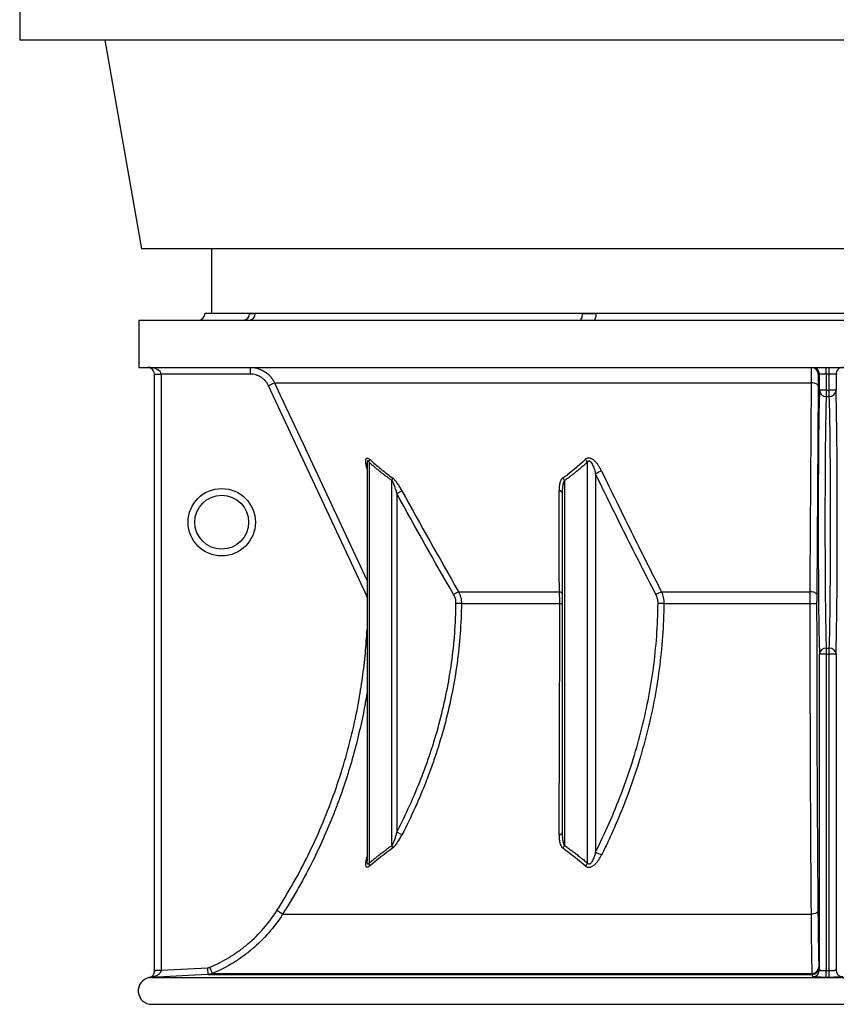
# Model space of a CAD drawing. Header units: millimetres. Extents: x 1979 to 3209, y 561 to 4041.
# Tile 1 of 9: x 1994 to 2600, y 561 to 1292. Entities that reach past the tile are written whole.
import ezdxf

# ---------------------------------------------------------------- set-up
doc = ezdxf.new("R2010")
doc.units = ezdxf.units.MM

msp = doc.modelspace()

# ---------------------------------------------------------------- linework, layer by layer
at = {"color": 7, "linetype": 'Continuous', "lineweight": 25}
for p, q in [((1993.53, 1306.67), (1993.53, 1276.67)), ((3193.53, 1276.67), (1993.53, 1276.67)), ((2056.72, 1276.67), (2084.03, 1121.78)), ((2549.12, 1121.78), (2084.03, 1121.78)), ((2136.03, 1121.78), (2136.03, 1073.78)), ((3103.03, 1121.78), (2549.12, 1121.78)), ((2082.03, 1068.78), (2082.03, 1033.78)), ((2082.03, 1068.78), (3105.03, 1068.78)), ((2164.13, 1073.78), (2131.03, 1073.78)), ((2168.4, 1073.78), (2164.13, 1073.78)), ((2411.39, 1073.78), (2168.4, 1073.78)), ((2421.71, 1073.78), (2411.39, 1073.78)), ((2765.34, 1073.78), (2421.71, 1073.78)), ((2082.03, 1033.78), (2593.53, 1033.78)), ((2164.65, 1033.78), (2164.65, 1028.78)), ((2592.4, 1028.78), (2592.4, 1033.78)), ((2593.53, 1033.78), (3105.03, 1033.78)), ((2594.65, 1028.78), (2594.65, 1033.78)), ((2093.53, 1028.78), (2098.53, 1028.78)), ((2093.53, 586.15), (2093.53, 1028.78)), ((2164.65, 1028.78), (2098.53, 1028.78)), ((2098.53, 1028.78), (2098.53, 586.15)), ((2587.4, 1028.78), (2586.51, 1028.78)), ((2592.4, 1028.78), (2587.4, 1028.78)), ((2587.4, 1016.86), (2587.4, 1028.78)), ((2594.65, 1028.78), (2592.4, 1028.78)), ((2592.4, 1028.78), (2592.4, 1016.86)), ((2599.65, 1028.78), (2594.65, 1028.78)), ((2594.65, 1016.86), (2594.65, 1028.78)), ((2599.65, 1028.78), (2599.65, 1016.86)), ((2600.54, 1028.78), (2599.65, 1028.78)), ((2182.79, 1022.23), (2178.26, 1020.12)), ((2250.69, 865.03), (2178.26, 1020.12)), ((2182.79, 1022.23), (2581.46, 1022.23)), ((2586.32, 1020.12), (2585.31, 865.03)), ((2592.4, 1016.86), (2587.4, 1016.86)), ((2592.4, 1016.86), (2592.4, 1012.19)), ((2592.4, 1016.86), (2594.65, 1016.86)), ((2599.65, 1016.86), (2594.65, 1016.86)), ((2594.65, 1012.19), (2594.65, 1016.86)), ((2592.4, 1012.19), (2594.65, 1012.19)), ((2251.46, 961.97), (2251.46, 667.12)), ((2251.5, 961.87), (2251.5, 962.1)), ((2252.93, 963.38), (2252.93, 665.73)), ((2415.09, 665.73), (2415.09, 963.38)), ((2421.12, 954.66), (2421.12, 673.91)), ((2269.96, 678.82), (2269.96, 949.65)), ((2398.05, 949.65), (2398.05, 678.82)), ((2273.5, 940.07), (2277.33, 942.18)), ((2273.5, 940.07), (2273.5, 688.68)), ((2396.58, 688.68), (2396.58, 940.07)), ((2319.42, 867.14), (2315.75, 865.03)), ((2319.42, 867.14), (2394.25, 867.14)), ((2470.11, 867.14), (2580.49, 867.14)), ((2321.53, 858.51), (2317.49, 858.55)), ((2321.53, 858.51), (2394.54, 858.51)), ((2471.82, 858.51), (2580.49, 858.51)), ((2592.4, 820.71), (2587.4, 820.71)), ((2587.4, 586.29), (2587.4, 820.71)), ((2592.4, 825.38), (2592.4, 820.71)), ((2592.4, 825.38), (2594.65, 825.38)), ((2592.4, 820.71), (2594.65, 820.71)), ((2592.4, 820.71), (2592.4, 585.78)), ((2594.65, 820.71), (2594.65, 825.38)), ((2594.65, 585.78), (2594.65, 820.71)), ((2599.65, 820.71), (2594.65, 820.71)), ((2599.65, 820.71), (2599.65, 586.29)), ((2277.37, 686.67), (2273.5, 688.68)), ((2188.74, 627.66), (2184.53, 630.34)), ((2188.74, 627.66), (2581.36, 627.66)), ((2093.53, 586.15), (2098.53, 586.15)), ((2098.53, 586.15), (2133.13, 587.96)), ((2133.4, 582.97), (2133.13, 587.96)), ((2136.76, 583.74), (2134.82, 588.35)), ((2586.95, 587.96), (2587.4, 586.29)), ((2592.4, 580.78), (2592.4, 585.78)), ((2592.4, 585.78), (2594.65, 585.78)), ((2594.65, 580.78), (2594.65, 585.78)), ((2599.65, 586.29), (2600.1, 587.96)), ((2091.4, 580.77), (2091.4, 580.84)), ((2091.4, 580.77), (3095.65, 580.77)), ((2133.4, 582.97), (2581.96, 582.97)), ((2136.76, 583.74), (2581.98, 583.74)), ((2594.65, 580.78), (2592.4, 580.78)), ((2092.03, 560.78), (3095.03, 560.78))]:
    msp.add_line(p, q, dxfattribs=at)
at = {"color": 1, "linetype": 'Continuous', "lineweight": 25}
for p, q in [((2251.46, 865.39), (2250.69, 865.03)), ((2251.46, 862.91), (2250.69, 865.03)), ((2091.48, 560.78), (3095.57, 560.78))]:
    msp.add_line(p, q, dxfattribs=at)
at = {"color": 7, "linetype": 'Continuous', "lineweight": 25, "flags": 128}
for points in [[(2409.42, 1068.78), (2409.8, 1068.88), (2410.17, 1069.16), (2410.51, 1069.62), (2410.81, 1070.25), (2411.05, 1071), (2411.24, 1071.87), (2411.35, 1072.81), (2411.39, 1073.78)], [(2419.85, 1068.78), (2420.22, 1068.88), (2420.56, 1069.16), (2420.89, 1069.62), (2421.17, 1070.25), (2421.4, 1071), (2421.57, 1071.87), (2421.68, 1072.81), (2421.71, 1073.78)], [(2580.49, 867.14), (2580.54, 876.2), (2580.77, 912.44), (2581.46, 1022.23)], [(2586.32, 1020.12), (2586.22, 1020.52), (2585.94, 1020.91), (2585.49, 1021.27), (2584.88, 1021.59), (2584.15, 1021.85), (2583.32, 1022.05), (2582.41, 1022.18), (2581.46, 1022.23)], [(2585.31, 865.03), (2585.21, 865.43), (2584.93, 865.81), (2584.49, 866.17), (2583.89, 866.49), (2583.16, 866.75), (2582.33, 866.95), (2581.43, 867.08), (2580.49, 867.14)], [(2471.82, 858.51), (2471.29, 858.51), (2470.75, 858.51), (2470.19, 858.52), (2469.63, 858.53), (2469.08, 858.53), (2468.54, 858.54), (2468.01, 858.54), (2467.52, 858.55)], [(2586.24, 630.34), (2586.13, 629.83), (2585.85, 629.34), (2585.4, 628.88), (2584.8, 628.48), (2584.06, 628.15), (2583.22, 627.89), (2582.31, 627.73), (2581.36, 627.66)], [(2133.4, 582.97), (2123.41, 582.44), (2091.4, 580.77)], [(2582.41, 581.29), (2582.27, 581.82), (2581.96, 582.97)]]:
    msp.add_lwpolyline(points, dxfattribs=at)
at = {"color": 1, "linetype": 'Continuous', "lineweight": 25, "flags": 128}
msp.add_lwpolyline([(2182.79, 1022.23), (2187.02, 1013.17), (2203.94, 976.93), (2251.46, 875.17)], dxfattribs=at)
at = {"color": 7, "linetype": 'Continuous', "lineweight": 25}
for radius in [25, 20]:
    msp.add_circle((2143.53, 918.78), radius, dxfattribs=at)
for centre, radius, start, end in [((2126.03, 1073.78), 5, 270, 0), ((2159.3, 1073.61), 4.83, 272.20417, 2.04636), ((2163.6, 1073.59), 4.81, 272.51273, 2.30956), ((2088.53, 1028.78), 5, 0, 90), ((2581.51, 1028.78), 5, 359.99721, 89.99721), ((2582.4, 1028.78), 5, 359.99721, 89.99721), ((2604.65, 1028.78), 5, 90.00279, 180.00279), ((2592.27, 1017.06), 4.87, 182.35057, 271.54987), ((2594.79, 1017.06), 4.87, 268.45013, 357.64943), ((2248.54, 965.47), 4.86, 334.57497, 0.32449), ((2407.94, 960.13), 7.85, 24.5256, 43.1725), ((2265.02, 951.52), 5.28, 339.28826, 2.65362), ((2390.89, 947.04), 7.62, 20.05061, 38.31611), ((2431.32, 938.79), 18.86, 107.58812, 122.73188), ((2393.79, 939.29), 2.91, 15.6687, 85.73239), ((2393.88, 864.38), 2.78, 13.35807, 82.36205), ((2476.25, 849.94), 18.27, 109.6585, 124.30635), ((2394.86, 889.89), 31.39, 269.40188, 273.14133), ((2581.62, 993.15), 134.65, 269.51927, 271.56456), ((2592.27, 820.51), 4.87, 88.45013, 177.64943), ((2594.79, 820.51), 4.87, 2.35057, 91.54987), ((2393.86, 689.51), 2.85, 273.3263, 342.95089), ((2265.02, 676.96), 5.28, 357.19494, 20.63356), ((2390.89, 681.42), 7.62, 321.70268, 340.03206), ((2431.29, 689.15), 18.32, 236.28362, 251.92407), ((2248.44, 663.76), 4.9, 356.41808, 23.64), ((2407.89, 668.73), 7.79, 317.42682, 337.35785), ((2097.27, 567.47), 18.38, 86.14189, 101.75916), ((2581.95, 587.97), 5, 270.08777, 359.9146), ((2582.09, 588.58), 4.84, 268.65081, 357.2342), ((2582.4, 586.29), 5, 270.08018, 359.91458), ((2604.65, 586.29), 5, 180.08542, 269.91982), ((2091.53, 570.78), 10, 101.54162, 269.75722), ((2091.24, 577.1), 3.74, 87.60047, 107.88744), ((2092.03, 688.78), 128, 269.75722, 270)]:
    msp.add_arc(centre, radius, start, end, dxfattribs=at)
for centre, major_axis, ratio, start_param, end_param in [((2088.53, 1028.78), (10, 0), 0.5, 0, 1.570796), ((2587.92, 918.78), (0, 105), 0.013964, 0.365207, 2.776385), ((2599.13, 918.78), (0, 105), 0.013964, 3.5068, 5.917978), ((2592.92, 918.78), (0, 100), 0.014662, 0.365207, 2.776385), ((2594.13, 918.78), (0, 100), 0.014662, 3.5068, 5.917978)]:
    msp.add_ellipse(centre, major_axis=major_axis, ratio=ratio, start_param=start_param, end_param=end_param, dxfattribs=at)
for points, knots in [([(2164.13, 1073.78), (2164.47, 1073.78), (2164.82, 1073.75), (2165.52, 1073.7), (2165.88, 1073.68), (2166.59, 1073.68), (2166.95, 1073.7), (2167.67, 1073.75), (2168.04, 1073.78), (2168.4, 1073.78)], [0, 0, 0, 0, 0.25, 0.25, 0.5, 0.5, 0.75, 0.75, 1, 1, 1, 1]), ([(2411.39, 1073.78), (2412.24, 1073.78), (2413.1, 1073.75), (2414.82, 1073.7), (2415.67, 1073.68), (2417.4, 1073.68), (2418.26, 1073.7), (2419.98, 1073.75), (2420.85, 1073.78), (2421.71, 1073.78)], [0, 0, 0, 0, 0.25, 0.25, 0.5, 0.5, 0.75, 0.75, 1, 1, 1, 1]), ([(2164.65, 1033.78), (2165.61, 1033.78), (2166.55, 1033.71), (2168.41, 1033.45), (2169.33, 1033.25), (2170.7, 1032.85), (2171.15, 1032.7), (2172.04, 1032.37), (2172.48, 1032.19), (2173.77, 1031.61), (2174.6, 1031.16), (2175.79, 1030.41), (2176.18, 1030.14), (2176.94, 1029.57), (2177.32, 1029.28), (2178.4, 1028.35), (2179.07, 1027.69), (2180.31, 1026.27), (2180.88, 1025.52), (2181.66, 1024.33), (2181.91, 1023.92), (2182.37, 1023.09), (2182.59, 1022.67), (2182.79, 1022.23)], [0, 0, 0, 0, 0.125, 0.125, 0.25, 0.25, 0.3125, 0.3125, 0.375, 0.375, 0.5, 0.5, 0.5625, 0.5625, 0.625, 0.625, 0.75, 0.75, 0.875, 0.875, 0.9375, 0.9375, 1, 1, 1, 1]), ([(2581.46, 1022.23), (2581.46, 1023.1), (2581.46, 1023.92), (2581.46, 1025.5), (2581.46, 1026.25), (2581.47, 1027.32), (2581.47, 1027.66), (2581.47, 1028.33), (2581.47, 1028.65), (2581.47, 1029.57), (2581.48, 1030.14), (2581.48, 1030.89), (2581.48, 1031.13), (2581.48, 1031.59), (2581.49, 1031.8), (2581.49, 1032.39), (2581.49, 1032.71), (2581.5, 1033.24), (2581.5, 1033.44), (2581.51, 1033.65), (2581.51, 1033.7), (2581.51, 1033.76), (2581.51, 1033.78), (2581.51, 1033.78)], [0, 0, 0, 0, 0.125, 0.125, 0.25, 0.25, 0.3125, 0.3125, 0.375, 0.375, 0.5, 0.5, 0.5625, 0.5625, 0.625, 0.625, 0.75, 0.75, 0.875, 0.875, 0.9375, 0.9375, 1, 1, 1, 1]), ([(2178.26, 1020.12), (2177.96, 1020.77), (2177.61, 1021.4), (2176.83, 1022.59), (2176.4, 1023.15), (2175.47, 1024.21), (2174.97, 1024.71), (2174.15, 1025.4), (2173.87, 1025.63), (2173.3, 1026.05), (2173.01, 1026.25), (2172.11, 1026.82), (2171.49, 1027.15), (2170.53, 1027.59), (2170.2, 1027.73), (2169.53, 1027.97), (2169.19, 1028.09), (2167.48, 1028.58), (2166.09, 1028.78), (2164.65, 1028.78)], [0, 0, 0, 0, 0.125, 0.125, 0.25, 0.25, 0.375, 0.375, 0.4375, 0.4375, 0.5, 0.5, 0.625, 0.625, 0.6875, 0.6875, 0.75, 0.75, 1, 1, 1, 1]), ([(2586.51, 1028.78), (2586.5, 1028.78), (2586.49, 1028.73), (2586.47, 1028.53), (2586.46, 1028.38), (2586.45, 1027.98), (2586.44, 1027.74), (2586.42, 1027.3), (2586.42, 1027.14), (2586.41, 1026.8), (2586.41, 1026.62), (2586.39, 1026.05), (2586.39, 1025.63), (2586.37, 1024.94), (2586.37, 1024.7), (2586.36, 1024.19), (2586.36, 1023.93), (2586.34, 1022.6), (2586.33, 1021.42), (2586.32, 1020.12)], [0, 0, 0, 0, 0.125, 0.125, 0.25, 0.25, 0.375, 0.375, 0.4375, 0.4375, 0.5, 0.5, 0.625, 0.625, 0.6875, 0.6875, 0.75, 0.75, 1, 1, 1, 1]), ([(2253.4, 965.5), (2256.14, 963.03), (2258.92, 960.64), (2264.55, 956.06), (2267.4, 953.86), (2270.3, 951.77)], [0, 0, 0, 0, 0.5, 0.5, 1, 1, 1, 1]), ([(2425.62, 956.77), (2425.31, 957.42), (2424.98, 958.05), (2424.29, 959.31), (2423.92, 959.92), (2423.13, 961.14), (2422.72, 961.73), (2421.82, 962.88), (2421.33, 963.45), (2420.56, 964.23), (2420.29, 964.48), (2419.73, 964.95), (2419.43, 965.18), (2418.83, 965.6), (2418.51, 965.78), (2417.87, 966.1), (2417.53, 966.23), (2417.03, 966.37), (2416.86, 966.4), (2416.52, 966.45), (2416.36, 966.47), (2415.86, 966.48), (2415.54, 966.44), (2414.94, 966.29), (2414.65, 966.17), (2414.13, 965.88), (2413.89, 965.7), (2413.67, 965.5)], [0, 0, 0, 0, 0.125, 0.125, 0.25, 0.25, 0.375, 0.375, 0.5, 0.5, 0.5625, 0.5625, 0.625, 0.625, 0.6875, 0.6875, 0.75, 0.75, 0.78125, 0.78125, 0.8125, 0.8125, 0.875, 0.875, 0.9375, 0.9375, 1, 1, 1, 1]), ([(2269.96, 949.65), (2269.61, 949.91), (2268.9, 950.42), (2267.85, 951.19), (2266.79, 951.98), (2265.73, 952.78), (2264.67, 953.6), (2263.6, 954.42), (2262.54, 955.26), (2261.48, 956.12), (2260.41, 956.98), (2259.35, 957.86), (2258.28, 958.75), (2257.21, 959.65), (2256.14, 960.56), (2255.07, 961.49), (2254, 962.43), (2253.28, 963.07), (2252.93, 963.38)], [0, 0, 0, 0, 0.060487, 0.1212319, 0.1822371, 0.2435048, 0.3050374, 0.3668371, 0.4289062, 0.4912467, 0.553861, 0.6167511, 0.6799191, 0.7433671, 0.8070972, 0.8711114, 0.9354117, 1, 1, 1, 1]), ([(2415.09, 963.38), (2414.73, 963.07), (2414.01, 962.43), (2412.94, 961.49), (2411.87, 960.56), (2410.8, 959.65), (2409.73, 958.75), (2408.67, 957.86), (2407.6, 956.98), (2406.53, 956.12), (2405.47, 955.26), (2404.41, 954.42), (2403.34, 953.6), (2402.28, 952.78), (2401.22, 951.98), (2400.17, 951.19), (2399.11, 950.42), (2398.4, 949.91), (2398.05, 949.65)], [0, 0, 0, 0, 0.064588, 0.128889, 0.192903, 0.256633, 0.320081, 0.383249, 0.446139, 0.508753, 0.571094, 0.633163, 0.694963, 0.756495, 0.817763, 0.878768, 0.939513, 1, 1, 1, 1]), ([(2415.09, 963.38), (2415.21, 963.6), (2415.34, 963.8), (2415.6, 964.06), (2415.69, 964.14), (2415.89, 964.27), (2416, 964.31), (2416.24, 964.37), (2416.36, 964.37), (2416.61, 964.32), (2416.74, 964.28), (2416.97, 964.16), (2417.08, 964.08), (2417.29, 963.91), (2417.39, 963.82), (2417.67, 963.52), (2417.83, 963.3), (2418.15, 962.85), (2418.29, 962.62), (2418.69, 961.9), (2418.92, 961.41), (2419.36, 960.4), (2419.56, 959.89), (2419.92, 958.86), (2420.1, 958.34), (2420.58, 956.77), (2420.86, 955.72), (2421.12, 954.66)], [0, 0, 0, 0, 0.0625, 0.0625, 0.09375, 0.09375, 0.125, 0.125, 0.15625, 0.15625, 0.1875, 0.1875, 0.21875, 0.21875, 0.25, 0.25, 0.3125, 0.3125, 0.375, 0.375, 0.5, 0.5, 0.625, 0.625, 0.75, 0.75, 1, 1, 1, 1]), ([(2277.33, 942.18), (2276.83, 943.1), (2276.31, 944), (2275.23, 945.78), (2274.67, 946.65), (2273.79, 947.9), (2273.5, 948.31), (2272.88, 949.12), (2272.57, 949.5), (2271.94, 950.24), (2271.62, 950.59), (2271.13, 951.07), (2270.96, 951.23), (2270.63, 951.51), (2270.46, 951.65), (2270.3, 951.77)], [0, 0, 0, 0, 0.25, 0.25, 0.5, 0.5, 0.625, 0.625, 0.75, 0.75, 0.875, 0.875, 0.9375, 0.9375, 1, 1, 1, 1]), ([(2396.87, 951.77), (2396.54, 951.52), (2396.26, 951.24), (2395.76, 950.6), (2395.55, 950.24), (2395.17, 949.5), (2395.02, 949.11), (2394.74, 948.31), (2394.62, 947.9), (2394.33, 946.63), (2394.2, 945.77), (2394.03, 944), (2394, 943.1), (2394, 942.18)], [0, 0, 0, 0, 0.125, 0.125, 0.25, 0.25, 0.375, 0.375, 0.5, 0.5, 0.75, 0.75, 1, 1, 1, 1]), ([(2465.96, 865.03), (2458.3, 879.84), (2450.75, 894.73), (2435.82, 924.61), (2428.43, 939.61), (2421.12, 954.66)], [0, 0, 0, 0, 0.5, 0.5, 1, 1, 1, 1]), ([(2425.62, 956.77), (2432.88, 941.73), (2440.21, 926.73), (2455.03, 896.85), (2462.51, 881.96), (2470.11, 867.14)], [0, 0, 0, 0, 0.5, 0.5, 1, 1, 1, 1]), ([(2269.96, 949.65), (2270.07, 949.5), (2270.17, 949.33), (2270.37, 948.98), (2270.47, 948.79), (2270.74, 948.24), (2270.91, 947.85), (2271.24, 947.07), (2271.39, 946.67), (2271.69, 945.86), (2271.84, 945.46), (2272.26, 944.23), (2272.52, 943.41), (2273.03, 941.74), (2273.27, 940.91), (2273.5, 940.07)], [0, 0, 0, 0, 0.0625, 0.0625, 0.125, 0.125, 0.25, 0.25, 0.375, 0.375, 0.5, 0.5, 0.75, 0.75, 1, 1, 1, 1]), ([(2396.58, 940.07), (2396.58, 940.91), (2396.6, 941.74), (2396.67, 943.4), (2396.73, 944.23), (2396.91, 945.87), (2397.03, 946.68), (2397.3, 947.86), (2397.41, 948.24), (2397.61, 948.8), (2397.68, 948.98), (2397.85, 949.33), (2397.94, 949.5), (2398.05, 949.65)], [0, 0, 0, 0, 0.25, 0.25, 0.5, 0.5, 0.75, 0.75, 0.875, 0.875, 0.9375, 0.9375, 1, 1, 1, 1]), ([(2317.49, 858.55), (2317.5, 859.69), (2317.36, 860.8), (2316.92, 862.44), (2316.73, 862.98), (2316.29, 864.02), (2316.04, 864.53), (2315.75, 865.03)], [0, 0, 0, 0, 0.5, 0.5, 0.75, 0.75, 1, 1, 1, 1]), ([(2319.42, 867.14), (2319.77, 866.47), (2320.08, 865.79), (2320.61, 864.39), (2320.83, 863.67), (2321.37, 861.49), (2321.54, 860.01), (2321.53, 858.51)], [0, 0, 0, 0, 0.25, 0.25, 0.5, 0.5, 1, 1, 1, 1]), ([(2394.54, 858.51), (2394.54, 859.26), (2394.53, 860.01), (2394.51, 861.5), (2394.49, 862.24), (2394.42, 864.42), (2394.34, 865.81), (2394.25, 867.14)], [0, 0, 0, 0, 0.25, 0.25, 0.5, 0.5, 1, 1, 1, 1]), ([(2467.52, 858.55), (2467.53, 859.69), (2467.4, 860.81), (2467, 862.45), (2466.83, 862.99), (2466.44, 864.03), (2466.21, 864.54), (2465.96, 865.03)], [0, 0, 0, 0, 0.5, 0.5, 0.75, 0.75, 1, 1, 1, 1]), ([(2470.11, 867.14), (2470.39, 866.48), (2470.64, 865.79), (2471.07, 864.4), (2471.26, 863.67), (2471.69, 861.5), (2471.83, 860.02), (2471.82, 858.51)], [0, 0, 0, 0, 0.25, 0.25, 0.5, 0.5, 1, 1, 1, 1]), ([(2580.49, 858.51), (2580.49, 860), (2580.49, 861.47), (2580.49, 863.64), (2580.49, 864.35), (2580.49, 865.77), (2580.49, 866.46), (2580.49, 867.14)], [0, 0, 0, 0, 0.5, 0.5, 0.75, 0.75, 1, 1, 1, 1]), ([(2585.31, 865.03), (2585.31, 864.01), (2585.3, 862.94), (2585.3, 860.77), (2585.29, 859.67), (2585.29, 858.55)], [0, 0, 0, 0, 0.5, 0.5, 1, 1, 1, 1]), ([(2273.5, 688.68), (2280.34, 701.87), (2286.47, 715.38), (2293.21, 732.68), (2294.51, 736.17), (2297.01, 743.15), (2298.2, 746.65), (2301.63, 757.18), (2303.71, 764.24), (2309.31, 785.54), (2312.2, 799.9), (2316.21, 828.96), (2317.32, 843.67), (2317.49, 858.55)], [0, 0, 0, 0, 0.25, 0.25, 0.3125, 0.3125, 0.375, 0.375, 0.5, 0.5, 0.75, 0.75, 1, 1, 1, 1]), ([(2321.53, 858.51), (2321.36, 843.46), (2320.24, 828.6), (2316.23, 799.21), (2313.34, 784.69), (2307.72, 763.15), (2305.63, 756.01), (2302.19, 745.35), (2300.99, 741.81), (2298.49, 734.75), (2297.19, 731.23), (2294.48, 724.22), (2293.08, 720.74), (2290.18, 713.81), (2288.69, 710.37), (2284.07, 700.11), (2280.81, 693.35), (2277.37, 686.67)], [0, 0, 0, 0, 0.25, 0.25, 0.5, 0.5, 0.625, 0.625, 0.6875, 0.6875, 0.75, 0.75, 0.8125, 0.8125, 0.875, 0.875, 1, 1, 1, 1]), ([(2394.03, 686.67), (2394.1, 699.98), (2394.17, 713.61), (2394.25, 731.06), (2394.26, 734.57), (2394.29, 741.62), (2394.3, 745.17), (2394.33, 752.29), (2394.34, 755.87), (2394.37, 763.05), (2394.38, 766.65), (2394.44, 784.7), (2394.47, 799.27), (2394.52, 828.68), (2394.53, 843.52), (2394.54, 858.51)], [0, 0, 0, 0, 0.25, 0.25, 0.3125, 0.3125, 0.375, 0.375, 0.4375, 0.4375, 0.5, 0.5, 0.75, 0.75, 1, 1, 1, 1]), ([(2421.12, 673.91), (2428.23, 688.01), (2434.64, 702.49), (2441.71, 721.11), (2443.07, 724.86), (2445.05, 730.53), (2445.7, 732.42), (2446.96, 736.23), (2447.59, 738.14), (2450.62, 747.69), (2452.84, 755.39), (2458.8, 778.62), (2461.89, 794.3), (2466.16, 826.1), (2467.35, 842.21), (2467.52, 858.55)], [0, 0, 0, 0, 0.25, 0.25, 0.3125, 0.3125, 0.34375, 0.34375, 0.375, 0.375, 0.5, 0.5, 0.75, 0.75, 1, 1, 1, 1]), ([(2471.82, 858.51), (2471.66, 842), (2470.48, 825.73), (2466.24, 793.6), (2463.18, 777.74), (2457.25, 754.26), (2455.05, 746.48), (2451.43, 734.89), (2450.16, 731.04), (2447.54, 723.39), (2446.17, 719.58), (2441.94, 708.26), (2438.93, 700.81), (2434.13, 689.79), (2432.49, 686.14), (2429.11, 678.9), (2427.38, 675.3), (2425.61, 671.74)], [0, 0, 0, 0, 0.25, 0.25, 0.5, 0.5, 0.625, 0.625, 0.6875, 0.6875, 0.75, 0.75, 0.875, 0.875, 0.9375, 0.9375, 1, 1, 1, 1]), ([(2581.36, 627.66), (2581.29, 636.28), (2581.23, 645.04), (2581.1, 662.85), (2581.04, 671.89), (2580.94, 690.26), (2580.89, 699.58), (2580.8, 718.5), (2580.75, 728.1), (2580.7, 742.71), (2580.68, 747.62), (2580.65, 757.5), (2580.63, 762.47), (2580.59, 777.41), (2580.57, 787.44), (2580.54, 802.58), (2580.53, 807.65), (2580.52, 817.78), (2580.51, 822.86), (2580.49, 838.1), (2580.49, 848.29), (2580.49, 858.51)], [0, 0, 0, 0, 0.125, 0.125, 0.25, 0.25, 0.375, 0.375, 0.5, 0.5, 0.5625, 0.5625, 0.625, 0.625, 0.75, 0.75, 0.8125, 0.8125, 0.875, 0.875, 1, 1, 1, 1]), ([(2585.29, 858.55), (2585.29, 848.44), (2585.3, 838.37), (2585.32, 818.33), (2585.34, 808.35), (2585.38, 788.49), (2585.41, 778.61), (2585.45, 763.85), (2585.47, 758.94), (2585.5, 749.15), (2585.52, 744.29), (2585.58, 729.82), (2585.63, 720.31), (2585.73, 701.57), (2585.78, 692.34), (2585.89, 674.15), (2585.96, 665.19), (2586.09, 647.56), (2586.16, 638.88), (2586.24, 630.34)], [0, 0, 0, 0, 0.125, 0.125, 0.25, 0.25, 0.375, 0.375, 0.4375, 0.4375, 0.5, 0.5, 0.625, 0.625, 0.75, 0.75, 0.875, 0.875, 1, 1, 1, 1]), ([(2273.5, 688.68), (2273.27, 687.81), (2273.04, 686.95), (2272.55, 685.24), (2272.29, 684.39), (2271.73, 682.71), (2271.43, 681.88), (2270.93, 680.66), (2270.76, 680.26), (2270.48, 679.69), (2270.38, 679.51), (2270.18, 679.15), (2270.07, 678.98), (2269.96, 678.82)], [0, 0, 0, 0, 0.25, 0.25, 0.5, 0.5, 0.75, 0.75, 0.875, 0.875, 0.9375, 0.9375, 1, 1, 1, 1]), ([(2398.05, 678.82), (2397.94, 678.98), (2397.84, 679.15), (2397.67, 679.51), (2397.6, 679.7), (2397.39, 680.27), (2397.29, 680.67), (2397.11, 681.47), (2397.03, 681.88), (2396.91, 682.71), (2396.86, 683.13), (2396.73, 684.39), (2396.67, 685.24), (2396.6, 686.95), (2396.58, 687.81), (2396.58, 688.68)], [0, 0, 0, 0, 0.0625, 0.0625, 0.125, 0.125, 0.25, 0.25, 0.375, 0.375, 0.5, 0.5, 0.75, 0.75, 1, 1, 1, 1]), ([(2270.3, 676.7), (2270.64, 676.95), (2270.98, 677.25), (2271.65, 677.91), (2271.98, 678.28), (2272.63, 679.05), (2272.94, 679.45), (2273.56, 680.29), (2273.87, 680.72), (2274.75, 682.03), (2275.3, 682.93), (2276.37, 684.78), (2276.88, 685.71), (2277.37, 686.67)], [0, 0, 0, 0, 0.125, 0.125, 0.25, 0.25, 0.375, 0.375, 0.5, 0.5, 0.75, 0.75, 1, 1, 1, 1]), ([(2394.03, 686.67), (2394.02, 685.72), (2394.05, 684.77), (2394.21, 682.92), (2394.33, 682.02), (2394.62, 680.71), (2394.73, 680.28), (2395, 679.45), (2395.16, 679.05), (2395.53, 678.28), (2395.74, 677.92), (2396.24, 677.25), (2396.53, 676.94), (2396.87, 676.7)], [0, 0, 0, 0, 0.25, 0.25, 0.5, 0.5, 0.625, 0.625, 0.75, 0.75, 0.875, 0.875, 1, 1, 1, 1]), ([(2252.93, 665.73), (2253.43, 666.13), (2254.42, 666.94), (2255.9, 668.14), (2257.38, 669.31), (2258.83, 670.46), (2260.27, 671.58), (2261.7, 672.69), (2263.11, 673.77), (2264.51, 674.82), (2265.89, 675.86), (2267.26, 676.87), (2268.62, 677.85), (2269.52, 678.5), (2269.96, 678.82)], [0, 0, 0, 0, 0.0892, 0.177327, 0.264384, 0.350372, 0.435292, 0.519147, 0.601938, 0.683667, 0.764335, 0.843946, 0.9225, 1, 1, 1, 1]), ([(2398.05, 678.82), (2398.46, 678.52), (2399.29, 677.93), (2400.54, 677.02), (2401.8, 676.09), (2403.07, 675.14), (2404.36, 674.18), (2405.66, 673.19), (2406.97, 672.18), (2408.29, 671.15), (2409.63, 670.11), (2410.97, 669.04), (2412.33, 667.95), (2413.71, 666.85), (2414.62, 666.1), (2415.09, 665.73)], [0, 0, 0, 0, 0.071501, 0.143901, 0.217199, 0.2914, 0.366503, 0.44251, 0.519423, 0.597243, 0.675972, 0.755611, 0.836161, 0.917624, 1, 1, 1, 1]), ([(2421.12, 673.91), (2420.87, 672.91), (2420.59, 671.91), (2420.1, 670.43), (2419.93, 669.93), (2419.56, 668.96), (2419.36, 668.47), (2418.91, 667.52), (2418.67, 667.06), (2418.26, 666.38), (2418.11, 666.17), (2417.8, 665.76), (2417.63, 665.56), (2417.25, 665.21), (2417.04, 665.05), (2416.69, 664.9), (2416.57, 664.86), (2416.34, 664.83), (2416.22, 664.83), (2415.99, 664.88), (2415.88, 664.93), (2415.69, 665.04), (2415.6, 665.11), (2415.35, 665.34), (2415.21, 665.52), (2415.09, 665.73)], [0, 0, 0, 0, 0.25, 0.25, 0.375, 0.375, 0.5, 0.5, 0.625, 0.625, 0.6875, 0.6875, 0.75, 0.75, 0.8125, 0.8125, 0.84375, 0.84375, 0.875, 0.875, 0.90625, 0.90625, 0.9375, 0.9375, 1, 1, 1, 1]), ([(2413.63, 663.45), (2413.85, 663.27), (2414.09, 663.1), (2414.48, 662.9), (2414.62, 662.84), (2414.89, 662.74), (2415.04, 662.69), (2415.49, 662.58), (2415.8, 662.55), (2416.28, 662.56), (2416.44, 662.57), (2416.78, 662.61), (2416.94, 662.64), (2417.44, 662.76), (2417.76, 662.87), (2418.41, 663.16), (2418.73, 663.33), (2419.33, 663.7), (2419.62, 663.9), (2420.19, 664.35), (2420.47, 664.58), (2421.26, 665.32), (2421.76, 665.85), (2422.68, 666.95), (2423.1, 667.52), (2424.29, 669.27), (2424.98, 670.49), (2425.61, 671.74)], [0, 0, 0, 0, 0.0625, 0.0625, 0.09375, 0.09375, 0.125, 0.125, 0.1875, 0.1875, 0.21875, 0.21875, 0.25, 0.25, 0.3125, 0.3125, 0.375, 0.375, 0.4375, 0.4375, 0.5, 0.5, 0.625, 0.625, 0.75, 0.75, 1, 1, 1, 1]), ([(2134.82, 588.35), (2139.93, 590.5), (2144.83, 593.02), (2151.87, 597.34), (2154.16, 598.87), (2157.52, 601.29), (2158.62, 602.13), (2160.81, 603.84), (2161.88, 604.71), (2167.15, 609.17), (2171.05, 613.02), (2178.25, 621.26), (2181.55, 625.66), (2184.53, 630.34)], [0, 0, 0, 0, 0.25, 0.25, 0.375, 0.375, 0.4375, 0.4375, 0.5, 0.5, 0.75, 0.75, 1, 1, 1, 1]), ([(2586.24, 630.34), (2586.28, 625.66), (2586.32, 621.25), (2586.4, 615.04), (2586.43, 613.03), (2586.47, 610.13), (2586.48, 609.17), (2586.51, 607.31), (2586.53, 606.39), (2586.6, 601.94), (2586.66, 598.74), (2586.79, 593.02), (2586.86, 590.5), (2586.93, 588.35)], [0, 0, 0, 0, 0.25, 0.25, 0.375, 0.375, 0.4375, 0.4375, 0.5, 0.5, 0.75, 0.75, 1, 1, 1, 1]), ([(2188.74, 627.66), (2185.63, 622.77), (2182.19, 618.18), (2174.68, 609.57), (2170.61, 605.55), (2164.01, 599.96), (2161.73, 598.17), (2158.21, 595.63), (2157.02, 594.8), (2154.61, 593.19), (2153.39, 592.41), (2147.23, 588.63), (2142.1, 585.99), (2136.76, 583.74)], [0, 0, 0, 0, 0.25, 0.25, 0.5, 0.5, 0.625, 0.625, 0.6875, 0.6875, 0.75, 0.75, 1, 1, 1, 1]), ([(2581.98, 583.74), (2581.92, 585.99), (2581.85, 588.62), (2581.74, 594.59), (2581.68, 597.93), (2581.6, 603.5), (2581.58, 605.46), (2581.54, 608.5), (2581.53, 609.53), (2581.51, 611.64), (2581.5, 612.71), (2581.44, 618.15), (2581.4, 622.77), (2581.36, 627.66)], [0, 0, 0, 0, 0.25, 0.25, 0.5, 0.5, 0.625, 0.625, 0.6875, 0.6875, 0.75, 0.75, 1, 1, 1, 1]), ([(2090.09, 580.66), (2090.21, 580.7), (2090.37, 580.76), (2090.68, 580.91), (2090.85, 580.99), (2091.37, 581.3), (2091.72, 581.56), (2092.23, 582.07), (2092.4, 582.27), (2092.71, 582.7), (2092.87, 582.95), (2093.08, 583.38), (2093.14, 583.53), (2093.26, 583.85), (2093.32, 584.02), (2093.42, 584.39), (2093.46, 584.59), (2093.51, 585.01), (2093.53, 585.23), (2093.53, 585.46)], [0, 0, 0, 0, 0.125, 0.125, 0.25, 0.25, 0.5, 0.5, 0.625, 0.625, 0.75, 0.75, 0.8125, 0.8125, 0.875, 0.875, 0.9375, 0.9375, 1, 1, 1, 1]), ([(2098.51, 585.8), (2098.5, 585.59), (2098.46, 585.38), (2098.34, 584.98), (2098.26, 584.78), (2098.06, 584.42), (2097.95, 584.25), (2097.71, 583.92), (2097.58, 583.77), (2097.16, 583.35), (2096.86, 583.09), (2096.23, 582.64), (2095.9, 582.44), (2094.89, 581.9), (2094.19, 581.61), (2093.12, 581.26), (2092.77, 581.16), (2092.24, 581.02), (2092.07, 580.98), (2091.73, 580.9), (2091.56, 580.87), (2091.4, 580.84)], [0, 0, 0, 0, 0.0625, 0.0625, 0.125, 0.125, 0.1875, 0.1875, 0.25, 0.25, 0.375, 0.375, 0.5, 0.5, 0.75, 0.75, 0.875, 0.875, 0.9375, 0.9375, 1, 1, 1, 1]), ([(2587.4, 586.29), (2587.41, 586.25), (2587.44, 586.22), (2587.54, 586.17), (2587.58, 586.15), (2587.68, 586.12), (2587.74, 586.11), (2587.93, 586.06), (2588.08, 586.03), (2588.44, 585.97), (2588.65, 585.95), (2589.11, 585.9), (2589.36, 585.88), (2589.77, 585.85), (2589.91, 585.84), (2590.2, 585.83), (2590.35, 585.82), (2590.79, 585.8), (2591.1, 585.79), (2591.75, 585.78), (2592.07, 585.78), (2592.4, 585.78)], [0, 0, 0, 0, 0.125, 0.125, 0.1875, 0.1875, 0.25, 0.25, 0.375, 0.375, 0.5, 0.5, 0.625, 0.625, 0.6875, 0.6875, 0.75, 0.75, 0.875, 0.875, 1, 1, 1, 1]), ([(2594.65, 585.78), (2594.98, 585.78), (2595.3, 585.78), (2595.78, 585.79), (2595.94, 585.79), (2596.25, 585.8), (2596.4, 585.81), (2596.86, 585.83), (2597.14, 585.84), (2597.68, 585.88), (2597.94, 585.9), (2598.4, 585.95), (2598.6, 585.97), (2598.97, 586.03), (2599.13, 586.06), (2599.38, 586.12), (2599.48, 586.15), (2599.61, 586.22), (2599.65, 586.25), (2599.65, 586.29)], [0, 0, 0, 0, 0.125, 0.125, 0.1875, 0.1875, 0.25, 0.25, 0.375, 0.375, 0.5, 0.5, 0.625, 0.625, 0.75, 0.75, 0.875, 0.875, 1, 1, 1, 1]), ([(2090.09, 580.66), (2090.02, 580.63), (2089.95, 580.61), (2089.88, 580.59), (2089.81, 580.56), (2089.73, 580.54), (2089.66, 580.52), (2089.66, 580.52), (2089.66, 580.52), (2089.66, 580.52)], [0, 0, 0, 0, 0.000795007, 0.000795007, 0.000795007, 0.001590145, 0.001590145, 0.001590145, 0.001610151, 0.001610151, 0.001610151, 0.001610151]), ([(2592.4, 580.78), (2591.75, 580.78), (2591.1, 580.79), (2589.81, 580.8), (2589.19, 580.81), (2588.3, 580.83), (2588.01, 580.84), (2587.43, 580.85), (2587.15, 580.86), (2586.34, 580.89), (2585.84, 580.91), (2584.92, 580.95), (2584.5, 580.98), (2583.77, 581.04), (2583.46, 581.07), (2583.08, 581.11), (2582.96, 581.13), (2582.77, 581.16), (2582.69, 581.18), (2582.49, 581.23), (2582.42, 581.26), (2582.41, 581.29)], [0, 0, 0, 0, 0.125, 0.125, 0.25, 0.25, 0.3125, 0.3125, 0.375, 0.375, 0.5, 0.5, 0.625, 0.625, 0.75, 0.75, 0.8125, 0.8125, 0.875, 0.875, 1, 1, 1, 1]), ([(2604.65, 581.29), (2604.64, 581.26), (2604.57, 581.23), (2604.29, 581.16), (2604.1, 581.13), (2603.72, 581.08), (2603.58, 581.07), (2603.27, 581.04), (2603.09, 581.02), (2602.55, 580.98), (2602.13, 580.95), (2601.21, 580.91), (2600.7, 580.89), (2599.62, 580.85), (2599.05, 580.83), (2598.15, 580.82), (2597.84, 580.81), (2597.22, 580.8), (2596.9, 580.8), (2595.95, 580.79), (2595.31, 580.78), (2594.65, 580.78)], [0, 0, 0, 0, 0.125, 0.125, 0.25, 0.25, 0.3125, 0.3125, 0.375, 0.375, 0.5, 0.5, 0.625, 0.625, 0.75, 0.75, 0.8125, 0.8125, 0.875, 0.875, 1, 1, 1, 1])]:
    msp.add_open_spline(points, degree=3, knots=knots, dxfattribs=at)
at = {"color": 1, "linetype": 'Continuous', "lineweight": 25}
for points, knots in [([(2251.46, 958.36), (2251.35, 958.8), (2250.98, 960.19), (2250.62, 962.26), (2250.44, 964.47), (2250.67, 965.9), (2251.27, 966.51), (2252.01, 966.47), (2252.76, 966.05), (2253.22, 965.65), (2253.4, 965.5)], [0, 0, 0, 0, 0.095038, 0.306791, 0.480046, 0.654326, 0.753037, 0.852125, 0.943998, 1, 1, 1, 1]), ([(2252.93, 963.38), (2252.84, 963.53), (2252.69, 963.79), (2252.46, 964.09), (2252.25, 964.29), (2252.05, 964.38), (2251.87, 964.33), (2251.73, 964.16), (2251.52, 963.57), (2251.45, 962.81), (2251.47, 962.16), (2251.47, 962.1)], [0, 0, 0, 0, 0.110626, 0.1877183, 0.2701187, 0.3452177, 0.4228735, 0.4931829, 0.5914306, 0.9604793, 1, 1, 1, 1]), ([(2184.53, 630.34), (2188.65, 637.06), (2196.9, 650.5), (2207.91, 671.57), (2217.86, 693.25), (2226.61, 715.55), (2234.13, 738.32), (2240.37, 761.47), (2244.95, 783.15), (2248.15, 803.22), (2250.31, 821.3), (2251.08, 833.31), (2251.46, 839.16)], [0, 0, 0, 0, 0.106692, 0.213385, 0.321378, 0.429371, 0.537458, 0.645629, 0.753716, 0.837127, 0.920613, 1, 1, 1, 1]), ([(2251.46, 793.03), (2251.12, 790.74), (2249.85, 782.31), (2246.85, 767.85), (2242.45, 749.69), (2237.22, 731.69), (2232.16, 716.66), (2226.46, 701.42), (2220.09, 686), (2211.15, 666.94), (2200.86, 647.37), (2192.78, 634.24), (2188.74, 627.66)], [0, 0, 0, 0, 0.039084, 0.143674, 0.248455, 0.353813, 0.459366, 0.515515, 0.627835, 0.740391, 0.870014, 1, 1, 1, 1]), ([(2253.33, 663.45), (2252.97, 663.18), (2252.24, 662.64), (2251.35, 662.47), (2250.71, 662.9), (2250.44, 663.86), (2250.43, 665.13), (2250.62, 666.8), (2250.96, 668.55), (2251.34, 669.89), (2251.46, 670.33)], [0, 0, 0, 0, 0.113813, 0.227971, 0.329826, 0.469347, 0.583609, 0.698153, 0.901626, 1, 1, 1, 1]), ([(2252.93, 665.73), (2252.75, 665.46), (2252.5, 665.08), (2252.15, 664.84), (2251.93, 664.82), (2251.77, 664.96), (2251.57, 665.37), (2251.46, 666.08), (2251.49, 666.79), (2251.5, 667.07)], [0, 0, 0, 0, 0.206993, 0.29787, 0.384699, 0.472063, 0.550408, 0.823471, 1, 1, 1, 1]), ([(2089.66, 580.52), (2089.61, 580.54), (2089.58, 580.56), (2089.54, 580.58), (2089.53, 580.58), (2089.53, 580.58)], [0, 0, 0, 0, 0.5, 0.5, 1, 1, 1, 1])]:
    msp.add_open_spline(points, degree=3, knots=knots, dxfattribs=at)
at = {"color": 7, "linetype": 'Continuous', "lineweight": 25}
for points in [[(2396.87, 951.77), (2402.62, 955.95), (2408.22, 960.56), (2413.67, 965.5)], [(2315.75, 865.03), (2301.41, 889.9), (2287.36, 914.93), (2273.5, 940.07)], [(2277.33, 942.18), (2291.14, 917.05), (2305.14, 892.01), (2319.42, 867.14)], [(2394.25, 867.14), (2394.16, 892.01), (2394.08, 917.05), (2394, 942.18)], [(2270.3, 676.7), (2264.55, 672.52), (2258.9, 668.07), (2253.33, 663.45)], [(2413.63, 663.45), (2408.13, 668.07), (2402.55, 672.52), (2396.87, 676.7)], [(2093.53, 585.46), (2093.53, 585.69), (2093.53, 585.92), (2093.53, 586.15)], [(2098.53, 586.15), (2098.52, 586.03), (2098.51, 585.92), (2098.51, 585.8)], [(2133.13, 587.96), (2133.72, 587.99), (2134.28, 588.12), (2134.82, 588.35)], [(2586.93, 588.35), (2586.94, 588.12), (2586.95, 587.99), (2586.95, 587.96)], [(2091.4, 580.84), (2090.81, 580.76), (2090.23, 580.66), (2089.66, 580.52)], [(2091.4, 580.77), (2090.81, 580.74), (2090.23, 580.66), (2089.66, 580.52)], [(2136.76, 583.74), (2136.22, 583.51), (2135.12, 583.16), (2133.98, 583), (2133.4, 582.97)], [(2581.96, 582.97), (2581.96, 583), (2581.97, 583.16), (2581.98, 583.51), (2581.98, 583.74)]]:
    msp.add_open_spline(points, degree=3, dxfattribs=at)

doc.saveas('drawing.dxf')
